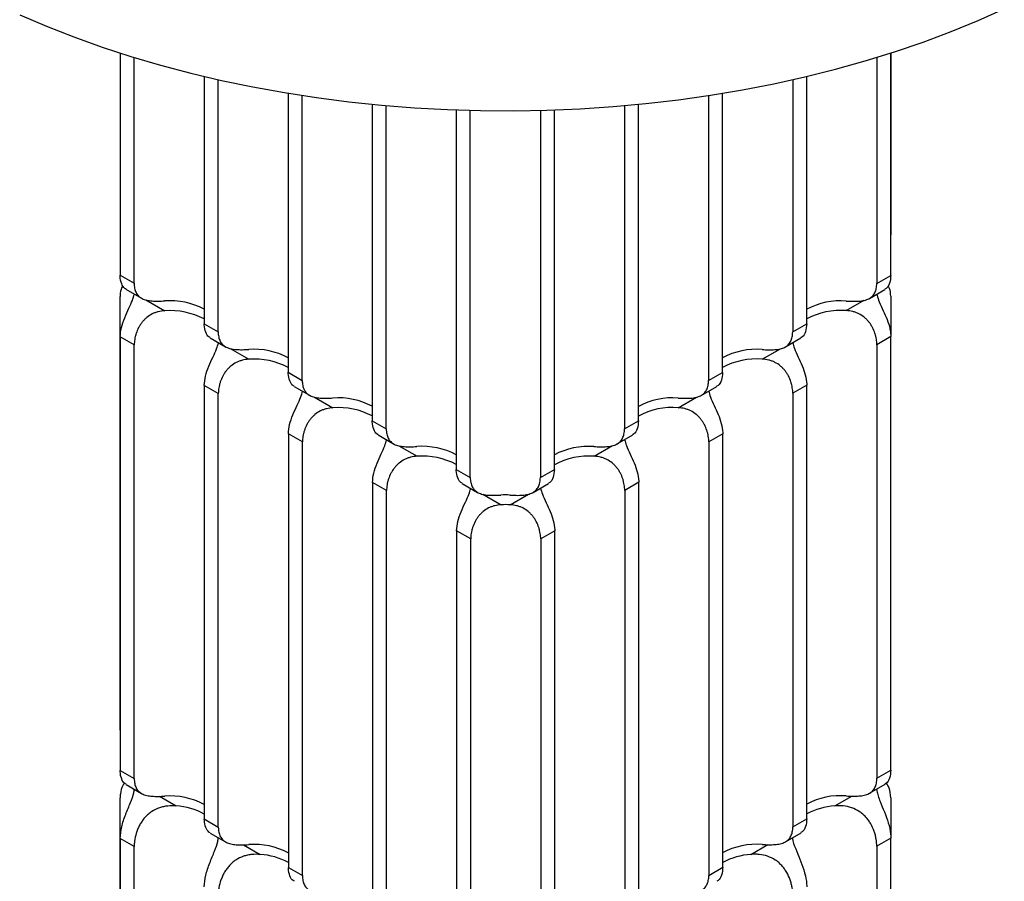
# Paper-space layout '_Isométrica' of a CAD drawing. Header units: millimetres. Extents: x -771 to -371, y -647 to 195.
# Tile 2 of 3: x -694 to -445, y -427 to -209. Entities that reach past the tile are written whole.
import ezdxf

# ---------------------------------------------------------------- set-up
doc = ezdxf.new("R2010")
doc.units = ezdxf.units.MM

psp = doc.layouts.new('_Isométrica')

# ---------------------------------------------------------------- linework, layer by layer
at = {"color": 7, "linetype": 'Continuous', "lineweight": 25}
for p, q in [((-668.42, -217.63), (-668.42, -273.69)), ((-473.96, -273.73), (-473.96, -217.63)), ((-473.96, -217.63), (-473.96, -263.53)), ((-664.88, -275.73), (-664.88, -218.74)), ((-477.5, -218.74), (-477.5, -275.77)), ((-647.21, -223.52), (-647.21, -285.94)), ((-495.19, -285.98), (-495.19, -223.53)), ((-643.68, -287.98), (-643.68, -224.34)), ((-498.72, -224.34), (-498.72, -288.02)), ((-626.01, -227.77), (-626.01, -298.19)), ((-622.47, -300.23), (-622.47, -228.33)), ((-519.94, -228.34), (-519.94, -300.26)), ((-516.41, -298.22), (-516.41, -227.77)), ((-604.8, -230.55), (-604.8, -310.44)), ((-601.27, -312.48), (-601.27, -230.88)), ((-541.17, -230.88), (-541.17, -312.5)), ((-537.63, -310.46), (-537.63, -230.55)), ((-583.6, -231.97), (-583.6, -322.69)), ((-580.07, -324.73), (-580.07, -232.08)), ((-562.39, -232.08), (-562.39, -324.74)), ((-558.85, -322.7), (-558.85, -231.97)), ((-668.42, -273.69), (-664.88, -275.73)), ((-477.5, -275.77), (-473.96, -273.73)), ((-666.95, -277.24), (-663.04, -279.5)), ((-479.34, -279.54), (-475.43, -277.29)), ((-668.42, -388.47), (-668.42, -279.05)), ((-473.96, -278.99), (-473.96, -288.88)), ((-647.21, -285.94), (-643.68, -287.98)), ((-498.72, -288.02), (-495.19, -285.98)), ((-664.87, -291.3), (-668.41, -289.26)), ((-668.41, -289.26), (-668.41, -398.67)), ((-645.74, -289.49), (-641.83, -291.75)), ((-500.57, -291.79), (-496.65, -289.53)), ((-473.95, -289.2), (-477.49, -291.24)), ((-473.95, -398.61), (-473.95, -289.2)), ((-664.87, -400.71), (-664.87, -291.3)), ((-477.49, -291.24), (-477.49, -400.65)), ((-626.01, -298.19), (-622.47, -300.23)), ((-519.94, -300.26), (-516.41, -298.22)), ((-643.65, -303.53), (-647.18, -301.49)), ((-647.18, -301.49), (-647.18, -410.91)), ((-624.54, -301.75), (-620.63, -304.01)), ((-521.79, -304.03), (-517.87, -301.77)), ((-495.16, -301.45), (-498.69, -303.49)), ((-495.16, -410.87), (-495.16, -301.45)), ((-643.65, -412.95), (-643.65, -303.53)), ((-498.69, -303.49), (-498.69, -412.91)), ((-604.8, -310.44), (-601.27, -312.48)), ((-541.17, -312.5), (-537.63, -310.46)), ((-622.42, -315.77), (-625.96, -313.73)), ((-625.96, -313.73), (-625.96, -423.15)), ((-603.33, -314), (-599.42, -316.26)), ((-543.01, -316.27), (-539.09, -314.01)), ((-516.36, -313.7), (-519.89, -315.74)), ((-516.36, -423.12), (-516.36, -313.7)), ((-622.42, -425.19), (-622.42, -315.77)), ((-519.89, -315.74), (-519.89, -425.16)), ((-583.6, -322.69), (-580.07, -324.73)), ((-562.39, -324.74), (-558.85, -322.7)), ((-601.2, -328.01), (-604.74, -325.97)), ((-604.74, -325.97), (-604.74, -435.39)), ((-582.13, -326.25), (-578.22, -328.51)), ((-564.23, -328.51), (-560.32, -326.25)), ((-537.56, -325.95), (-541.09, -328)), ((-537.56, -435.37), (-537.56, -325.95)), ((-601.2, -437.43), (-601.2, -328.01)), ((-541.09, -328), (-541.09, -437.41)), ((-579.97, -340.25), (-583.51, -338.21)), ((-583.51, -338.21), (-583.51, -447.63)), ((-579.97, -449.67), (-579.97, -340.25)), ((-558.76, -338.21), (-562.3, -340.25)), ((-562.3, -340.25), (-562.3, -449.66)), ((-558.76, -447.62), (-558.76, -338.21)), ((-668.41, -398.67), (-664.87, -400.71)), ((-477.49, -400.65), (-473.95, -398.61)), ((-666.94, -402.23), (-663.02, -404.48)), ((-479.33, -404.42), (-475.42, -402.17)), ((-668.42, -552.58), (-668.42, -405.6)), ((-473.96, -405.57), (-473.96, -415.68)), ((-647.18, -410.91), (-643.65, -412.95)), ((-498.69, -412.91), (-495.16, -410.87)), ((-645.71, -414.47), (-641.8, -416.72)), ((-500.53, -416.68), (-496.62, -414.42)), ((-664.87, -417.85), (-668.41, -415.81)), ((-668.41, -415.81), (-668.41, -562.78)), ((-473.96, -415.77), (-477.49, -417.82)), ((-473.96, -562.75), (-473.96, -415.77)), ((-664.87, -564.82), (-664.87, -417.85)), ((-477.49, -417.82), (-477.49, -564.79)), ((-625.96, -423.15), (-622.42, -425.19)), ((-519.89, -425.16), (-516.36, -423.12))]:
    psp.add_line(p, q, dxfattribs=at)
at = {"color": 8, "linetype": 'Continuous', "lineweight": 25}
for p, q in [((-661.9, -279.95), (-657.17, -282.68)), ((-485.19, -282.62), (-480.66, -280)), ((-640.64, -292.21), (-635.95, -294.92)), ((-506.4, -294.88), (-501.83, -292.24)), ((-619.39, -304.47), (-614.72, -307.16)), ((-527.6, -307.13), (-523, -304.47)), ((-598.13, -316.72), (-593.5, -319.4)), ((-548.8, -319.38), (-544.17, -316.7)), ((-576.87, -328.98), (-572.27, -331.64)), ((-570, -331.63), (-565.34, -328.94)), ((-658.52, -405.19), (-654.27, -407.64)), ((-488.1, -407.61), (-483.81, -405.13)), ((-509.31, -419.86), (-505.02, -417.38)), ((-637.3, -417.43), (-633.05, -419.88))]:
    psp.add_line(p, q, dxfattribs=at)
at = {"color": 7, "linetype": 'Continuous', "lineweight": 25, "flags": 128}
psp.add_lwpolyline([(-693.77, -207.96), (-687.04, -210.84), (-680.11, -213.56), (-672.99, -216.11), (-665.7, -218.49), (-658.23, -220.68), (-650.62, -222.69), (-642.86, -224.52), (-634.98, -226.16), (-626.98, -227.61), (-618.89, -228.86), (-610.72, -229.91), (-602.47, -230.77), (-594.17, -231.42), (-585.83, -231.88), (-577.47, -232.13), (-569.09, -232.18), (-560.72, -232.03), (-552.36, -231.68), (-544.04, -231.12), (-535.77, -230.37), (-527.56, -229.41), (-519.42, -228.26), (-511.38, -226.91), (-503.44, -225.36), (-495.62, -223.63), (-487.93, -221.71), (-480.39, -219.61), (-473.01, -217.32), (-465.8, -214.86), (-458.77, -212.22), (-451.94, -209.42), (-445.32, -206.46)], dxfattribs=at)
at = {"color": 7, "linetype": 'Continuous', "lineweight": 25}
for centre, radius, start, end in [((-655.85, -298.73), 18.6, 62.3135, 94.0846), ((-486.66, -298.17), 18.01, 85.3569, 118.2451), ((-655.84, -301.24), 18.61, 62.4038, 94.1084), ((-486.64, -300.56), 17.99, 85.3781, 118.3383), ((-634.65, -310.98), 18.6, 62.3387, 94.0829), ((-507.88, -310.41), 18.01, 85.3546, 118.271), ((-634.61, -313.5), 18.63, 62.4894, 94.1029), ((-507.85, -312.8), 17.98, 85.3703, 118.4271), ((-613.44, -323.24), 18.6, 62.3491, 94.0823), ((-529.11, -322.65), 18.01, 85.3537, 118.2817), ((-613.39, -325.75), 18.64, 62.5748, 94.0976), ((-529.05, -325.04), 17.97, 85.3625, 118.5161), ((-592.24, -335.48), 18.6, 62.3135, 94.0846), ((-550.33, -334.9), 18.01, 85.3569, 118.2451), ((-592.17, -338), 18.65, 62.66, 94.0922), ((-550.25, -337.28), 17.95, 85.3546, 118.6054), ((-571.23, -350.77), 21.62, 86.9777, 92.9951), ((-571.13, -353.22), 21.62, 87.0087, 93.0261), ((-655.84, -423.72), 18.61, 62.3872, 94.1094), ((-486.64, -423.04), 18, 85.3795, 118.3212), ((-655.28, -424.42), 16.82, 61.2195, 86.5482), ((-486.99, -424.72), 17.15, 93.7184, 118.4512), ((-634.61, -435.97), 18.62, 62.4613, 94.1047), ((-507.85, -435.28), 17.98, 85.3728, 118.3978), ((-508.19, -436.98), 17.15, 93.7198, 118.4278), ((-634.06, -436.66), 16.81, 61.1957, 86.5499)]:
    psp.add_arc(centre, radius, start, end, dxfattribs=at)
for points, knots in [([(-473.96, -263.83), (-473.96, -263.83), (-473.94, -263.72), (-473.95, -263.62), (-473.96, -263.53)], [0, 0, 0, 0, 0.033614, 1, 1, 1, 1]), ([(-666.91, -277.17), (-667.02, -277.13), (-667.47, -276.97), (-668.12, -275.87), (-668.41, -274.59), (-668.42, -273.78), (-668.42, -273.69)], [0, 0, 0, 0, 0.135022, 0.526696, 0.943627, 1, 1, 1, 1]), ([(-664.88, -275.73), (-664.88, -276.18), (-664.84, -276.61), (-664.72, -277.2), (-664.67, -277.38), (-664.55, -277.75), (-664.48, -277.92), (-664.23, -278.41), (-664.02, -278.7), (-663.65, -279.07), (-663.51, -279.19), (-663.21, -279.4), (-663.05, -279.5), (-662.71, -279.67), (-662.53, -279.75), (-662.15, -279.88), (-661.94, -279.94), (-661.3, -280.09), (-660.84, -280.16), (-660.11, -280.21), (-659.85, -280.23), (-659.33, -280.24), (-659.07, -280.24), (-658.28, -280.23), (-657.73, -280.21), (-657.18, -280.18)], [0, 0, 0, 0, 0.125, 0.125, 0.1875, 0.1875, 0.25, 0.25, 0.375, 0.375, 0.4375, 0.4375, 0.5, 0.5, 0.5625, 0.5625, 0.625, 0.625, 0.75, 0.75, 0.8125, 0.8125, 0.875, 0.875, 1, 1, 1, 1]), ([(-473.96, -273.73), (-474.03, -274.42), (-474.16, -275.79), (-474.86, -276.99), (-475.35, -277.16), (-475.47, -277.2)], [0, 0, 0, 0, 0.4269061, 0.8540021, 1, 1, 1, 1]), ([(-667.68, -276.37), (-667.81, -276.53), (-668.24, -277.09), (-668.41, -278.16), (-668.42, -278.95), (-668.42, -279.05)], [0, 0, 0, 0, 0.271888, 0.913279, 1, 1, 1, 1]), ([(-485.2, -280.22), (-484.65, -280.25), (-484.11, -280.27), (-483.31, -280.28), (-483.05, -280.28), (-482.54, -280.27), (-482.28, -280.26), (-481.55, -280.2), (-481.09, -280.14), (-480.45, -279.99), (-480.24, -279.93), (-479.86, -279.79), (-479.68, -279.72), (-479.34, -279.55), (-479.18, -279.45), (-478.88, -279.24), (-478.74, -279.12), (-478.36, -278.75), (-478.16, -278.46), (-477.91, -277.97), (-477.83, -277.79), (-477.71, -277.43), (-477.66, -277.24), (-477.54, -276.65), (-477.5, -276.23), (-477.5, -275.77)], [0, 0, 0, 0, 0.125, 0.125, 0.1875, 0.1875, 0.25, 0.25, 0.375, 0.375, 0.4375, 0.4375, 0.5, 0.5, 0.5625, 0.5625, 0.625, 0.625, 0.75, 0.75, 0.8125, 0.8125, 0.875, 0.875, 1, 1, 1, 1]), ([(-473.96, -278.99), (-474.01, -278.26), (-474.08, -277.18), (-474.53, -276.57), (-474.68, -276.36)], [0, 0, 0, 0, 0.669967, 1, 1, 1, 1]), ([(-668.41, -289.26), (-668.35, -288.49), (-668.22, -286.95), (-667.31, -284.43), (-666.22, -282.06), (-665.25, -280), (-664.97, -278.97), (-664.84, -278.46)], [0, 0, 0, 0, 0.2084767, 0.4170462, 0.6219209, 0.8137088, 1, 1, 1, 1]), ([(-477.49, -278.48), (-477.37, -278.95), (-477.12, -279.97), (-476.14, -282.01), (-475.09, -284.31), (-474.24, -286.65), (-473.97, -288.29), (-473.96, -289.1), (-473.95, -289.2)], [0, 0, 0, 0, 0.176557, 0.385059, 0.575016, 0.767454, 0.972303, 1, 1, 1, 1]), ([(-657.17, -282.68), (-657.72, -282.71), (-658.26, -282.78), (-659.06, -282.98), (-659.32, -283.06), (-659.84, -283.25), (-660.09, -283.36), (-660.83, -283.73), (-661.28, -284.03), (-661.92, -284.55), (-662.13, -284.74), (-662.51, -285.13), (-662.69, -285.34), (-663.03, -285.77), (-663.19, -285.99), (-663.49, -286.45), (-663.63, -286.69), (-664.01, -287.41), (-664.22, -287.9), (-664.46, -288.65), (-664.54, -288.9), (-664.66, -289.4), (-664.71, -289.64), (-664.83, -290.37), (-664.87, -290.84), (-664.87, -291.3)], [0, 0, 0, 0, 0.125, 0.125, 0.1875, 0.1875, 0.25, 0.25, 0.375, 0.375, 0.4375, 0.4375, 0.5, 0.5, 0.5625, 0.5625, 0.625, 0.625, 0.75, 0.75, 0.8125, 0.8125, 0.875, 0.875, 1, 1, 1, 1]), ([(-477.49, -291.24), (-477.49, -290.78), (-477.53, -290.32), (-477.65, -289.59), (-477.7, -289.35), (-477.82, -288.85), (-477.9, -288.6), (-478.14, -287.85), (-478.35, -287.36), (-478.73, -286.64), (-478.87, -286.4), (-479.16, -285.94), (-479.32, -285.72), (-479.66, -285.29), (-479.84, -285.09), (-480.23, -284.69), (-480.43, -284.5), (-481.07, -283.98), (-481.53, -283.68), (-482.27, -283.31), (-482.52, -283.2), (-483.04, -283.01), (-483.3, -282.93), (-484.1, -282.73), (-484.64, -282.65), (-485.19, -282.62)], [0, 0, 0, 0, 0.125, 0.125, 0.1875, 0.1875, 0.25, 0.25, 0.375, 0.375, 0.4375, 0.4375, 0.5, 0.5, 0.5625, 0.5625, 0.625, 0.625, 0.75, 0.75, 0.8125, 0.8125, 0.875, 0.875, 1, 1, 1, 1]), ([(-645.7, -289.42), (-645.82, -289.38), (-646.27, -289.22), (-646.92, -288.12), (-647.2, -286.84), (-647.21, -286.04), (-647.21, -285.94)], [0, 0, 0, 0, 0.135022, 0.526696, 0.943627, 1, 1, 1, 1]), ([(-643.68, -287.98), (-643.68, -288.43), (-643.64, -288.86), (-643.52, -289.45), (-643.47, -289.64), (-643.34, -290), (-643.27, -290.17), (-643.03, -290.66), (-642.82, -290.95), (-642.44, -291.33), (-642.3, -291.44), (-642, -291.66), (-641.85, -291.75), (-641.51, -291.92), (-641.33, -292), (-640.94, -292.13), (-640.74, -292.19), (-640.1, -292.34), (-639.64, -292.41), (-638.9, -292.46), (-638.65, -292.48), (-638.13, -292.49), (-637.87, -292.49), (-637.07, -292.48), (-636.53, -292.46), (-635.97, -292.43)], [0, 0, 0, 0, 0.125, 0.125, 0.1875, 0.1875, 0.25, 0.25, 0.375, 0.375, 0.4375, 0.4375, 0.5, 0.5, 0.5625, 0.5625, 0.625, 0.625, 0.75, 0.75, 0.8125, 0.8125, 0.875, 0.875, 1, 1, 1, 1]), ([(-506.42, -292.46), (-505.87, -292.49), (-505.33, -292.51), (-504.54, -292.52), (-504.27, -292.52), (-503.76, -292.51), (-503.5, -292.5), (-502.77, -292.44), (-502.31, -292.38), (-501.67, -292.23), (-501.47, -292.17), (-501.08, -292.04), (-500.9, -291.96), (-500.56, -291.79), (-500.4, -291.69), (-500.1, -291.48), (-499.96, -291.36), (-499.58, -290.99), (-499.38, -290.7), (-499.13, -290.21), (-499.06, -290.04), (-498.93, -289.67), (-498.88, -289.48), (-498.76, -288.9), (-498.72, -288.47), (-498.72, -288.02)], [0, 0, 0, 0, 0.125, 0.125, 0.1875, 0.1875, 0.25, 0.25, 0.375, 0.375, 0.4375, 0.4375, 0.5, 0.5, 0.5625, 0.5625, 0.625, 0.625, 0.75, 0.75, 0.8125, 0.8125, 0.875, 0.875, 1, 1, 1, 1]), ([(-495.19, -285.98), (-495.25, -286.66), (-495.38, -288.03), (-496.08, -289.24), (-496.57, -289.4), (-496.7, -289.44)], [0, 0, 0, 0, 0.426906, 0.854002, 1, 1, 1, 1]), ([(-647.18, -301.49), (-647.12, -300.73), (-647, -299.19), (-646.08, -296.67), (-644.99, -294.3), (-644.03, -292.24), (-643.75, -291.22), (-643.62, -290.72)], [0, 0, 0, 0, 0.208952, 0.417998, 0.62334, 0.815565, 1, 1, 1, 1]), ([(-498.7, -290.71), (-498.58, -291.18), (-498.32, -292.21), (-497.35, -294.26), (-496.29, -296.56), (-495.45, -298.91), (-495.17, -300.54), (-495.16, -301.35), (-495.16, -301.45)], [0, 0, 0, 0, 0.17848, 0.386495, 0.576008, 0.767997, 0.972367, 1, 1, 1, 1]), ([(-635.95, -294.92), (-636.5, -294.95), (-637.04, -295.02), (-637.83, -295.22), (-638.1, -295.3), (-638.61, -295.49), (-638.87, -295.6), (-639.6, -295.97), (-640.06, -296.27), (-640.7, -296.79), (-640.9, -296.98), (-641.29, -297.37), (-641.47, -297.58), (-641.81, -298.01), (-641.97, -298.23), (-642.27, -298.69), (-642.41, -298.93), (-642.79, -299.65), (-642.99, -300.14), (-643.24, -300.89), (-643.31, -301.14), (-643.44, -301.64), (-643.49, -301.88), (-643.61, -302.61), (-643.65, -303.08), (-643.65, -303.53)], [0, 0, 0, 0, 0.125, 0.125, 0.1875, 0.1875, 0.25, 0.25, 0.375, 0.375, 0.4375, 0.4375, 0.5, 0.5, 0.5625, 0.5625, 0.625, 0.625, 0.75, 0.75, 0.8125, 0.8125, 0.875, 0.875, 1, 1, 1, 1]), ([(-498.69, -303.49), (-498.69, -303.04), (-498.73, -302.57), (-498.85, -301.84), (-498.9, -301.6), (-499.02, -301.1), (-499.1, -300.85), (-499.34, -300.11), (-499.55, -299.61), (-499.93, -298.89), (-500.07, -298.65), (-500.36, -298.19), (-500.52, -297.97), (-500.86, -297.54), (-501.04, -297.34), (-501.43, -296.95), (-501.63, -296.76), (-502.27, -296.23), (-502.73, -295.93), (-503.47, -295.56), (-503.72, -295.45), (-504.24, -295.26), (-504.5, -295.18), (-505.3, -294.98), (-505.84, -294.91), (-506.4, -294.88)], [0, 0, 0, 0, 0.125, 0.125, 0.1875, 0.1875, 0.25, 0.25, 0.375, 0.375, 0.4375, 0.4375, 0.5, 0.5, 0.5625, 0.5625, 0.625, 0.625, 0.75, 0.75, 0.8125, 0.8125, 0.875, 0.875, 1, 1, 1, 1]), ([(-624.5, -301.67), (-624.61, -301.63), (-625.06, -301.47), (-625.72, -300.37), (-626, -299.09), (-626.01, -298.29), (-626.01, -298.19)], [0, 0, 0, 0, 0.135022, 0.526696, 0.943627, 1, 1, 1, 1]), ([(-622.47, -300.23), (-622.47, -300.69), (-622.43, -301.11), (-622.31, -301.7), (-622.26, -301.89), (-622.14, -302.25), (-622.07, -302.42), (-621.82, -302.91), (-621.62, -303.2), (-621.24, -303.58), (-621.1, -303.69), (-620.8, -303.91), (-620.64, -304), (-620.3, -304.17), (-620.12, -304.25), (-619.74, -304.39), (-619.53, -304.45), (-618.89, -304.6), (-618.43, -304.66), (-617.7, -304.72), (-617.44, -304.73), (-616.93, -304.74), (-616.66, -304.74), (-615.87, -304.73), (-615.32, -304.71), (-614.77, -304.68)], [0, 0, 0, 0, 0.125, 0.125, 0.1875, 0.1875, 0.25, 0.25, 0.375, 0.375, 0.4375, 0.4375, 0.5, 0.5, 0.5625, 0.5625, 0.625, 0.625, 0.75, 0.75, 0.8125, 0.8125, 0.875, 0.875, 1, 1, 1, 1]), ([(-527.65, -304.7), (-527.09, -304.73), (-526.55, -304.76), (-525.76, -304.76), (-525.5, -304.76), (-524.98, -304.75), (-524.72, -304.74), (-523.99, -304.68), (-523.53, -304.62), (-522.89, -304.47), (-522.69, -304.41), (-522.3, -304.28), (-522.12, -304.2), (-521.78, -304.03), (-521.62, -303.93), (-521.32, -303.72), (-521.18, -303.6), (-520.8, -303.23), (-520.6, -302.94), (-520.35, -302.45), (-520.28, -302.28), (-520.16, -301.91), (-520.11, -301.73), (-519.98, -301.14), (-519.94, -300.71), (-519.94, -300.26)], [0, 0, 0, 0, 0.125, 0.125, 0.1875, 0.1875, 0.25, 0.25, 0.375, 0.375, 0.4375, 0.4375, 0.5, 0.5, 0.5625, 0.5625, 0.625, 0.625, 0.75, 0.75, 0.8125, 0.8125, 0.875, 0.875, 1, 1, 1, 1]), ([(-516.41, -298.22), (-516.47, -298.9), (-516.6, -300.27), (-517.31, -301.48), (-517.79, -301.64), (-517.92, -301.68)], [0, 0, 0, 0, 0.4269061, 0.8540021, 1, 1, 1, 1]), ([(-625.96, -313.73), (-625.9, -312.97), (-625.77, -311.43), (-624.86, -308.91), (-623.77, -306.54), (-622.81, -304.49), (-622.54, -303.47), (-622.4, -302.98)], [0, 0, 0, 0, 0.20943, 0.418954, 0.624765, 0.81743, 1, 1, 1, 1]), ([(-519.91, -302.94), (-519.79, -303.42), (-519.53, -304.46), (-518.55, -306.51), (-517.49, -308.81), (-516.65, -311.16), (-516.37, -312.79), (-516.36, -313.6), (-516.36, -313.7)], [0, 0, 0, 0, 0.180393, 0.387923, 0.576996, 0.768538, 0.972432, 1, 1, 1, 1]), ([(-614.72, -307.16), (-615.27, -307.19), (-615.81, -307.26), (-616.61, -307.46), (-616.87, -307.54), (-617.39, -307.73), (-617.64, -307.84), (-618.38, -308.21), (-618.83, -308.51), (-619.47, -309.03), (-619.68, -309.22), (-620.06, -309.61), (-620.25, -309.82), (-620.59, -310.25), (-620.75, -310.47), (-621.04, -310.93), (-621.18, -311.17), (-621.56, -311.89), (-621.77, -312.38), (-622.02, -313.13), (-622.09, -313.38), (-622.21, -313.88), (-622.26, -314.12), (-622.38, -314.85), (-622.42, -315.32), (-622.42, -315.77)], [0, 0, 0, 0, 0.125, 0.125, 0.1875, 0.1875, 0.25, 0.25, 0.375, 0.375, 0.4375, 0.4375, 0.5, 0.5, 0.5625, 0.5625, 0.625, 0.625, 0.75, 0.75, 0.8125, 0.8125, 0.875, 0.875, 1, 1, 1, 1]), ([(-519.89, -315.74), (-519.89, -315.29), (-519.93, -314.82), (-520.05, -314.1), (-520.1, -313.85), (-520.23, -313.35), (-520.3, -313.1), (-520.55, -312.36), (-520.75, -311.87), (-521.13, -311.15), (-521.27, -310.91), (-521.57, -310.45), (-521.73, -310.23), (-522.07, -309.8), (-522.25, -309.59), (-522.63, -309.2), (-522.84, -309.01), (-523.48, -308.48), (-523.93, -308.18), (-524.67, -307.82), (-524.92, -307.71), (-525.44, -307.52), (-525.7, -307.44), (-526.5, -307.24), (-527.05, -307.16), (-527.6, -307.13)], [0, 0, 0, 0, 0.125, 0.125, 0.1875, 0.1875, 0.25, 0.25, 0.375, 0.375, 0.4375, 0.4375, 0.5, 0.5, 0.5625, 0.5625, 0.625, 0.625, 0.75, 0.75, 0.8125, 0.8125, 0.875, 0.875, 1, 1, 1, 1]), ([(-603.29, -313.93), (-603.41, -313.88), (-603.86, -313.72), (-604.51, -312.62), (-604.79, -311.34), (-604.8, -310.54), (-604.8, -310.44)], [0, 0, 0, 0, 0.1350221, 0.5266956, 0.9436274, 1, 1, 1, 1]), ([(-537.63, -310.46), (-537.69, -311.14), (-537.82, -312.51), (-538.53, -313.72), (-539.02, -313.88), (-539.14, -313.93)], [0, 0, 0, 0, 0.426906, 0.854002, 1, 1, 1, 1]), ([(-601.27, -312.48), (-601.27, -312.94), (-601.23, -313.36), (-601.11, -313.95), (-601.06, -314.14), (-600.94, -314.5), (-600.86, -314.68), (-600.62, -315.16), (-600.41, -315.45), (-600.03, -315.83), (-599.89, -315.95), (-599.6, -316.16), (-599.44, -316.25), (-599.1, -316.43), (-598.92, -316.5), (-598.53, -316.64), (-598.33, -316.7), (-597.69, -316.85), (-597.23, -316.91), (-596.49, -316.97), (-596.24, -316.98), (-595.72, -316.99), (-595.46, -316.99), (-594.66, -316.99), (-594.12, -316.96), (-593.56, -316.93)], [0, 0, 0, 0, 0.125, 0.125, 0.1875, 0.1875, 0.25, 0.25, 0.375, 0.375, 0.4375, 0.4375, 0.5, 0.5, 0.5625, 0.5625, 0.625, 0.625, 0.75, 0.75, 0.8125, 0.8125, 0.875, 0.875, 1, 1, 1, 1]), ([(-548.87, -316.94), (-548.32, -316.97), (-547.77, -317), (-546.98, -317.01), (-546.72, -317), (-546.2, -316.99), (-545.95, -316.98), (-545.21, -316.92), (-544.76, -316.86), (-544.12, -316.71), (-543.91, -316.65), (-543.53, -316.52), (-543.34, -316.44), (-543, -316.27), (-542.84, -316.17), (-542.55, -315.96), (-542.41, -315.85), (-542.03, -315.47), (-541.82, -315.18), (-541.57, -314.69), (-541.5, -314.52), (-541.38, -314.16), (-541.33, -313.97), (-541.21, -313.38), (-541.17, -312.95), (-541.17, -312.5)], [0, 0, 0, 0, 0.125, 0.125, 0.1875, 0.1875, 0.25, 0.25, 0.375, 0.375, 0.4375, 0.4375, 0.5, 0.5, 0.5625, 0.5625, 0.625, 0.625, 0.75, 0.75, 0.8125, 0.8125, 0.875, 0.875, 1, 1, 1, 1]), ([(-604.74, -325.97), (-604.67, -325.21), (-604.55, -323.67), (-603.63, -321.15), (-602.54, -318.78), (-601.59, -316.74), (-601.32, -315.73), (-601.18, -315.24)], [0, 0, 0, 0, 0.20991, 0.419914, 0.626197, 0.819304, 1, 1, 1, 1]), ([(-541.12, -315.18), (-540.99, -315.66), (-540.73, -316.7), (-539.75, -318.77), (-538.69, -321.07), (-537.85, -323.41), (-537.57, -325.04), (-537.56, -325.86), (-537.56, -325.95)], [0, 0, 0, 0, 0.182298, 0.389346, 0.577979, 0.769075, 0.972496, 1, 1, 1, 1]), ([(-593.5, -319.4), (-594.05, -319.42), (-594.59, -319.5), (-595.38, -319.7), (-595.65, -319.78), (-596.16, -319.97), (-596.42, -320.08), (-597.15, -320.45), (-597.61, -320.74), (-598.25, -321.27), (-598.45, -321.46), (-598.84, -321.85), (-599.02, -322.06), (-599.36, -322.49), (-599.52, -322.71), (-599.82, -323.17), (-599.96, -323.41), (-600.34, -324.13), (-600.54, -324.62), (-600.79, -325.37), (-600.86, -325.62), (-600.99, -326.12), (-601.04, -326.36), (-601.16, -327.09), (-601.2, -327.56), (-601.2, -328.01)], [0, 0, 0, 0, 0.125, 0.125, 0.1875, 0.1875, 0.25, 0.25, 0.375, 0.375, 0.4375, 0.4375, 0.5, 0.5, 0.5625, 0.5625, 0.625, 0.625, 0.75, 0.75, 0.8125, 0.8125, 0.875, 0.875, 1, 1, 1, 1]), ([(-541.09, -328), (-541.09, -327.54), (-541.13, -327.07), (-541.26, -326.35), (-541.31, -326.1), (-541.43, -325.61), (-541.5, -325.35), (-541.75, -324.61), (-541.95, -324.12), (-542.33, -323.4), (-542.47, -323.16), (-542.77, -322.7), (-542.93, -322.48), (-543.27, -322.05), (-543.45, -321.84), (-543.83, -321.45), (-544.04, -321.26), (-544.68, -320.73), (-545.14, -320.44), (-545.87, -320.07), (-546.13, -319.96), (-546.64, -319.77), (-546.91, -319.69), (-547.7, -319.49), (-548.25, -319.41), (-548.8, -319.38)], [0, 0, 0, 0, 0.125, 0.125, 0.1875, 0.1875, 0.25, 0.25, 0.375, 0.375, 0.4375, 0.4375, 0.5, 0.5, 0.5625, 0.5625, 0.625, 0.625, 0.75, 0.75, 0.8125, 0.8125, 0.875, 0.875, 1, 1, 1, 1]), ([(-582.09, -326.18), (-582.2, -326.14), (-582.66, -325.97), (-583.31, -324.87), (-583.59, -323.59), (-583.6, -322.79), (-583.6, -322.69)], [0, 0, 0, 0, 0.135022, 0.526696, 0.943627, 1, 1, 1, 1]), ([(-558.85, -322.7), (-558.91, -323.38), (-559.04, -324.75), (-559.75, -325.96), (-560.24, -326.12), (-560.36, -326.17)], [0, 0, 0, 0, 0.426906, 0.854002, 1, 1, 1, 1]), ([(-580.07, -324.73), (-580.07, -325.19), (-580.03, -325.61), (-579.9, -326.2), (-579.85, -326.39), (-579.73, -326.75), (-579.66, -326.93), (-579.41, -327.42), (-579.21, -327.7), (-578.83, -328.08), (-578.69, -328.2), (-578.39, -328.41), (-578.23, -328.5), (-577.89, -328.68), (-577.71, -328.75), (-577.33, -328.89), (-577.12, -328.95), (-576.48, -329.1), (-576.02, -329.16), (-575.29, -329.22), (-575.03, -329.23), (-574.52, -329.24), (-574.25, -329.24), (-573.46, -329.24), (-572.91, -329.21), (-572.36, -329.19)], [0, 0, 0, 0, 0.125, 0.125, 0.1875, 0.1875, 0.25, 0.25, 0.375, 0.375, 0.4375, 0.4375, 0.5, 0.5, 0.5625, 0.5625, 0.625, 0.625, 0.75, 0.75, 0.8125, 0.8125, 0.875, 0.875, 1, 1, 1, 1]), ([(-570.09, -329.19), (-569.54, -329.21), (-569, -329.24), (-568.2, -329.25), (-567.94, -329.25), (-567.42, -329.23), (-567.17, -329.22), (-566.43, -329.16), (-565.98, -329.1), (-565.34, -328.95), (-565.13, -328.89), (-564.75, -328.76), (-564.57, -328.68), (-564.23, -328.51), (-564.07, -328.42), (-563.77, -328.2), (-563.63, -328.09), (-563.25, -327.71), (-563.04, -327.42), (-562.79, -326.93), (-562.72, -326.76), (-562.6, -326.4), (-562.55, -326.21), (-562.43, -325.62), (-562.39, -325.19), (-562.39, -324.74)], [0, 0, 0, 0, 0.125, 0.125, 0.1875, 0.1875, 0.25, 0.25, 0.375, 0.375, 0.4375, 0.4375, 0.5, 0.5, 0.5625, 0.5625, 0.625, 0.625, 0.75, 0.75, 0.8125, 0.8125, 0.875, 0.875, 1, 1, 1, 1]), ([(-583.51, -338.21), (-583.45, -337.45), (-583.32, -335.91), (-582.41, -333.39), (-581.32, -331.02), (-580.37, -328.98), (-580.1, -327.98), (-579.97, -327.5)], [0, 0, 0, 0, 0.210392, 0.420879, 0.627636, 0.821186, 1, 1, 1, 1]), ([(-562.32, -327.41), (-562.2, -327.9), (-561.94, -328.95), (-560.95, -331.02), (-559.89, -333.32), (-559.05, -335.66), (-558.77, -337.3), (-558.76, -338.11), (-558.76, -338.21)], [0, 0, 0, 0, 0.184193, 0.390761, 0.578957, 0.769611, 0.97256, 1, 1, 1, 1]), ([(-572.27, -331.64), (-572.82, -331.66), (-573.37, -331.74), (-574.16, -331.94), (-574.42, -332.02), (-574.94, -332.21), (-575.19, -332.32), (-575.93, -332.69), (-576.39, -332.98), (-577.02, -333.51), (-577.23, -333.7), (-577.62, -334.09), (-577.8, -334.3), (-578.14, -334.73), (-578.3, -334.95), (-578.6, -335.41), (-578.73, -335.65), (-579.11, -336.37), (-579.32, -336.86), (-579.57, -337.61), (-579.64, -337.86), (-579.76, -338.36), (-579.81, -338.6), (-579.93, -339.33), (-579.97, -339.8), (-579.97, -340.25)], [0, 0, 0, 0, 0.125, 0.125, 0.1875, 0.1875, 0.25, 0.25, 0.375, 0.375, 0.4375, 0.4375, 0.5, 0.5, 0.5625, 0.5625, 0.625, 0.625, 0.75, 0.75, 0.8125, 0.8125, 0.875, 0.875, 1, 1, 1, 1]), ([(-562.3, -340.25), (-562.3, -339.79), (-562.34, -339.33), (-562.46, -338.6), (-562.51, -338.36), (-562.63, -337.86), (-562.7, -337.61), (-562.95, -336.86), (-563.16, -336.37), (-563.53, -335.65), (-563.67, -335.41), (-563.97, -334.95), (-564.13, -334.73), (-564.47, -334.3), (-564.65, -334.1), (-565.03, -333.7), (-565.24, -333.51), (-565.88, -332.99), (-566.34, -332.69), (-567.07, -332.32), (-567.33, -332.21), (-567.85, -332.02), (-568.11, -331.94), (-568.9, -331.74), (-569.45, -331.66), (-570, -331.63)], [0, 0, 0, 0, 0.125, 0.125, 0.1875, 0.1875, 0.25, 0.25, 0.375, 0.375, 0.4375, 0.4375, 0.5, 0.5, 0.5625, 0.5625, 0.625, 0.625, 0.75, 0.75, 0.8125, 0.8125, 0.875, 0.875, 1, 1, 1, 1]), ([(-666.9, -402.16), (-667.01, -402.11), (-667.47, -401.95), (-668.12, -400.85), (-668.4, -399.57), (-668.41, -398.77), (-668.41, -398.67)], [0, 0, 0, 0, 0.135545, 0.526982, 0.943662, 1, 1, 1, 1]), ([(-473.95, -398.61), (-474.02, -399.3), (-474.15, -400.67), (-474.85, -401.87), (-475.34, -402.04), (-475.47, -402.08)], [0, 0, 0, 0, 0.427165, 0.854519, 1, 1, 1, 1]), ([(-667.29, -401.92), (-667.46, -402.1), (-667.99, -402.69), (-668.36, -404.1), (-668.4, -405.27), (-668.42, -405.6)], [0, 0, 0, 0, 0.239681, 0.784506, 1, 1, 1, 1]), ([(-664.87, -400.71), (-664.87, -401.17), (-664.83, -401.59), (-664.71, -402.18), (-664.66, -402.37), (-664.54, -402.73), (-664.47, -402.9), (-664.22, -403.39), (-664.01, -403.68), (-663.64, -404.06), (-663.5, -404.17), (-663.2, -404.38), (-663.04, -404.48), (-662.7, -404.65), (-662.52, -404.73), (-662.14, -404.86), (-661.93, -404.92), (-661.29, -405.07), (-660.83, -405.14), (-660.1, -405.19), (-659.84, -405.2), (-659.33, -405.22), (-659.06, -405.22), (-658.27, -405.21), (-657.72, -405.19), (-657.17, -405.16)], [0, 0, 0, 0, 0.125, 0.125, 0.1875, 0.1875, 0.25, 0.25, 0.375, 0.375, 0.4375, 0.4375, 0.5, 0.5, 0.5625, 0.5625, 0.625, 0.625, 0.75, 0.75, 0.8125, 0.8125, 0.875, 0.875, 1, 1, 1, 1]), ([(-485.19, -405.11), (-484.64, -405.13), (-484.1, -405.16), (-483.31, -405.17), (-483.04, -405.16), (-482.53, -405.15), (-482.27, -405.14), (-481.54, -405.08), (-481.08, -405.02), (-480.44, -404.87), (-480.24, -404.81), (-479.85, -404.68), (-479.67, -404.6), (-479.33, -404.43), (-479.17, -404.33), (-478.87, -404.12), (-478.73, -404), (-478.35, -403.63), (-478.14, -403.34), (-477.9, -402.85), (-477.82, -402.67), (-477.7, -402.31), (-477.65, -402.12), (-477.53, -401.53), (-477.49, -401.11), (-477.49, -400.65)], [0, 0, 0, 0, 0.125, 0.125, 0.1875, 0.1875, 0.25, 0.25, 0.375, 0.375, 0.4375, 0.4375, 0.5, 0.5, 0.5625, 0.5625, 0.625, 0.625, 0.75, 0.75, 0.8125, 0.8125, 0.875, 0.875, 1, 1, 1, 1]), ([(-473.96, -405.57), (-474.03, -404.67), (-474.15, -403.12), (-474.81, -402.26), (-475.09, -401.9)], [0, 0, 0, 0, 0.577371, 1, 1, 1, 1]), ([(-668.41, -415.81), (-668.33, -414.85), (-668.18, -412.94), (-667.05, -409.78), (-665.82, -406.84), (-665, -404.7), (-664.9, -403.73), (-664.87, -403.42)], [0, 0, 0, 0, 0.234993, 0.470149, 0.698924, 0.906115, 1, 1, 1, 1]), ([(-477.53, -403.39), (-477.52, -403.53), (-477.48, -404.05), (-477.17, -405.1), (-476.55, -406.84), (-475.56, -409.15), (-474.52, -411.96), (-474.01, -414.2), (-473.97, -415.43), (-473.96, -415.77)], [0, 0, 0, 0, 0.045985, 0.161828, 0.282152, 0.485589, 0.689109, 0.911885, 1, 1, 1, 1]), ([(-654.27, -407.64), (-654.99, -407.58), (-655.7, -407.58), (-656.77, -407.69), (-657.12, -407.74), (-657.83, -407.9), (-658.18, -407.99), (-659.19, -408.34), (-659.83, -408.65), (-660.74, -409.24), (-661.03, -409.46), (-661.57, -409.93), (-661.83, -410.17), (-662.31, -410.7), (-662.54, -410.98), (-662.96, -411.56), (-663.15, -411.86), (-663.51, -412.47), (-663.67, -412.78), (-663.96, -413.42), (-664.09, -413.74), (-664.43, -414.72), (-664.6, -415.36), (-664.76, -416.31), (-664.81, -416.63), (-664.86, -417.25), (-664.87, -417.55), (-664.87, -417.85)], [0, 0, 0, 0, 0.125, 0.125, 0.1875, 0.1875, 0.25, 0.25, 0.375, 0.375, 0.4375, 0.4375, 0.5, 0.5, 0.5625, 0.5625, 0.625, 0.625, 0.6875, 0.6875, 0.75, 0.75, 0.875, 0.875, 0.9375, 0.9375, 1, 1, 1, 1]), ([(-477.49, -417.82), (-477.49, -417.22), (-477.55, -416.61), (-477.71, -415.66), (-477.78, -415.34), (-477.95, -414.69), (-478.05, -414.37), (-478.39, -413.4), (-478.67, -412.77), (-479.2, -411.85), (-479.4, -411.54), (-479.82, -410.97), (-480.04, -410.69), (-480.52, -410.17), (-480.78, -409.92), (-481.32, -409.45), (-481.61, -409.23), (-482.51, -408.64), (-483.15, -408.32), (-484.52, -407.85), (-485.23, -407.7), (-486.3, -407.59), (-486.66, -407.57), (-487.38, -407.57), (-487.74, -407.58), (-488.1, -407.61)], [0, 0, 0, 0, 0.125, 0.125, 0.1875, 0.1875, 0.25, 0.25, 0.375, 0.375, 0.4375, 0.4375, 0.5, 0.5, 0.5625, 0.5625, 0.625, 0.625, 0.75, 0.75, 0.875, 0.875, 0.9375, 0.9375, 1, 1, 1, 1]), ([(-645.67, -414.39), (-645.79, -414.35), (-646.24, -414.19), (-646.89, -413.09), (-647.17, -411.81), (-647.18, -411.01), (-647.18, -410.91)], [0, 0, 0, 0, 0.135545, 0.526982, 0.943662, 1, 1, 1, 1]), ([(-495.16, -410.87), (-495.22, -411.55), (-495.35, -412.92), (-496.06, -414.12), (-496.54, -414.29), (-496.67, -414.33)], [0, 0, 0, 0, 0.427165, 0.854519, 1, 1, 1, 1]), ([(-643.65, -412.95), (-643.65, -413.4), (-643.61, -413.83), (-643.49, -414.42), (-643.44, -414.61), (-643.31, -414.97), (-643.24, -415.14), (-642.99, -415.63), (-642.79, -415.92), (-642.41, -416.3), (-642.27, -416.41), (-641.97, -416.62), (-641.82, -416.72), (-641.48, -416.89), (-641.3, -416.97), (-640.91, -417.1), (-640.71, -417.16), (-640.07, -417.31), (-639.61, -417.38), (-638.87, -417.43), (-638.62, -417.44), (-638.1, -417.46), (-637.84, -417.46), (-637.04, -417.45), (-636.5, -417.43), (-635.95, -417.4)], [0, 0, 0, 0, 0.125, 0.125, 0.1875, 0.1875, 0.25, 0.25, 0.375, 0.375, 0.4375, 0.4375, 0.5, 0.5, 0.5625, 0.5625, 0.625, 0.625, 0.75, 0.75, 0.8125, 0.8125, 0.875, 0.875, 1, 1, 1, 1]), ([(-506.4, -417.36), (-505.84, -417.39), (-505.3, -417.41), (-504.51, -417.42), (-504.25, -417.42), (-503.73, -417.4), (-503.47, -417.39), (-502.74, -417.33), (-502.28, -417.27), (-501.64, -417.12), (-501.44, -417.06), (-501.05, -416.93), (-500.87, -416.85), (-500.53, -416.68), (-500.37, -416.58), (-500.07, -416.37), (-499.93, -416.26), (-499.55, -415.88), (-499.35, -415.59), (-499.1, -415.1), (-499.03, -414.93), (-498.9, -414.56), (-498.85, -414.38), (-498.73, -413.79), (-498.69, -413.36), (-498.69, -412.91)], [0, 0, 0, 0, 0.125, 0.125, 0.1875, 0.1875, 0.25, 0.25, 0.375, 0.375, 0.4375, 0.4375, 0.5, 0.5, 0.5625, 0.5625, 0.625, 0.625, 0.75, 0.75, 0.8125, 0.8125, 0.875, 0.875, 1, 1, 1, 1]), ([(-647.19, -428.05), (-647.11, -427.09), (-646.96, -425.18), (-645.83, -422.02), (-644.61, -419.09), (-643.77, -416.93), (-643.69, -415.96), (-643.66, -415.65)], [0, 0, 0, 0, 0.234431, 0.469024, 0.697252, 0.903948, 1, 1, 1, 1]), ([(-498.73, -415.64), (-498.73, -415.71), (-498.76, -416.48), (-498.03, -418.33), (-496.92, -421.06), (-495.83, -423.88), (-495.24, -426.24), (-495.18, -427.57), (-495.16, -428.02)], [0, 0, 0, 0, 0.023076, 0.25622, 0.46192, 0.664057, 0.884778, 1, 1, 1, 1]), ([(-633.05, -419.88), (-633.77, -419.82), (-634.48, -419.82), (-635.55, -419.93), (-635.9, -419.99), (-636.61, -420.14), (-636.96, -420.23), (-637.97, -420.58), (-638.61, -420.89), (-639.52, -421.49), (-639.81, -421.7), (-640.35, -422.17), (-640.61, -422.42), (-641.09, -422.94), (-641.32, -423.22), (-641.74, -423.8), (-641.93, -424.1), (-642.29, -424.71), (-642.45, -425.03), (-642.74, -425.66), (-642.87, -425.99), (-643.21, -426.96), (-643.38, -427.6), (-643.54, -428.56), (-643.59, -428.87), (-643.64, -429.49), (-643.66, -429.79), (-643.66, -430.09)], [0, 0, 0, 0, 0.125, 0.125, 0.1875, 0.1875, 0.25, 0.25, 0.375, 0.375, 0.4375, 0.4375, 0.5, 0.5, 0.5625, 0.5625, 0.625, 0.625, 0.6875, 0.6875, 0.75, 0.75, 0.875, 0.875, 0.9375, 0.9375, 1, 1, 1, 1]), ([(-498.7, -430.06), (-498.7, -429.47), (-498.75, -428.86), (-498.92, -427.91), (-498.99, -427.59), (-499.16, -426.94), (-499.25, -426.62), (-499.59, -425.65), (-499.88, -425.02), (-500.41, -424.09), (-500.61, -423.79), (-501.02, -423.22), (-501.25, -422.94), (-501.73, -422.42), (-501.98, -422.17), (-502.53, -421.7), (-502.82, -421.48), (-503.72, -420.88), (-504.36, -420.57), (-505.73, -420.1), (-506.43, -419.95), (-507.51, -419.84), (-507.87, -419.82), (-508.59, -419.82), (-508.95, -419.83), (-509.31, -419.86)], [0, 0, 0, 0, 0.125, 0.125, 0.1875, 0.1875, 0.25, 0.25, 0.375, 0.375, 0.4375, 0.4375, 0.5, 0.5, 0.5625, 0.5625, 0.625, 0.625, 0.75, 0.75, 0.875, 0.875, 0.9375, 0.9375, 1, 1, 1, 1]), ([(-624.45, -426.63), (-624.57, -426.59), (-625.02, -426.43), (-625.67, -425.33), (-625.95, -424.05), (-625.96, -423.25), (-625.96, -423.15)], [0, 0, 0, 0, 0.135545, 0.526982, 0.943662, 1, 1, 1, 1]), ([(-516.36, -423.12), (-516.42, -423.8), (-516.55, -425.17), (-517.26, -426.38), (-517.75, -426.54), (-517.87, -426.59)], [0, 0, 0, 0, 0.427165, 0.854519, 1, 1, 1, 1]), ([(-622.42, -425.19), (-622.42, -425.64), (-622.38, -426.07), (-622.26, -426.66), (-622.21, -426.85), (-622.09, -427.21), (-622.02, -427.38), (-621.77, -427.87), (-621.57, -428.16), (-621.19, -428.54), (-621.05, -428.65), (-620.75, -428.86), (-620.59, -428.96), (-620.25, -429.13), (-620.07, -429.21), (-619.69, -429.34), (-619.48, -429.4), (-618.84, -429.55), (-618.38, -429.62), (-617.65, -429.67), (-617.39, -429.68), (-616.88, -429.7), (-616.62, -429.7), (-615.82, -429.69), (-615.27, -429.67), (-614.72, -429.64)], [0, 0, 0, 0, 0.125, 0.125, 0.1875, 0.1875, 0.25, 0.25, 0.375, 0.375, 0.4375, 0.4375, 0.5, 0.5, 0.5625, 0.5625, 0.625, 0.625, 0.75, 0.75, 0.8125, 0.8125, 0.875, 0.875, 1, 1, 1, 1]), ([(-527.6, -429.61), (-527.05, -429.64), (-526.5, -429.66), (-525.71, -429.67), (-525.45, -429.67), (-524.93, -429.66), (-524.68, -429.64), (-523.94, -429.59), (-523.48, -429.52), (-522.85, -429.38), (-522.64, -429.32), (-522.25, -429.18), (-522.07, -429.1), (-521.73, -428.93), (-521.57, -428.84), (-521.27, -428.63), (-521.13, -428.51), (-520.75, -428.13), (-520.55, -427.84), (-520.3, -427.35), (-520.23, -427.18), (-520.1, -426.82), (-520.05, -426.63), (-519.93, -426.04), (-519.89, -425.61), (-519.89, -425.16)], [0, 0, 0, 0, 0.125, 0.125, 0.1875, 0.1875, 0.25, 0.25, 0.375, 0.375, 0.4375, 0.4375, 0.5, 0.5, 0.5625, 0.5625, 0.625, 0.625, 0.75, 0.75, 0.8125, 0.8125, 0.875, 0.875, 1, 1, 1, 1])]:
    psp.add_open_spline(points, degree=3, knots=knots, dxfattribs=at)

doc.saveas('drawing.dxf')
